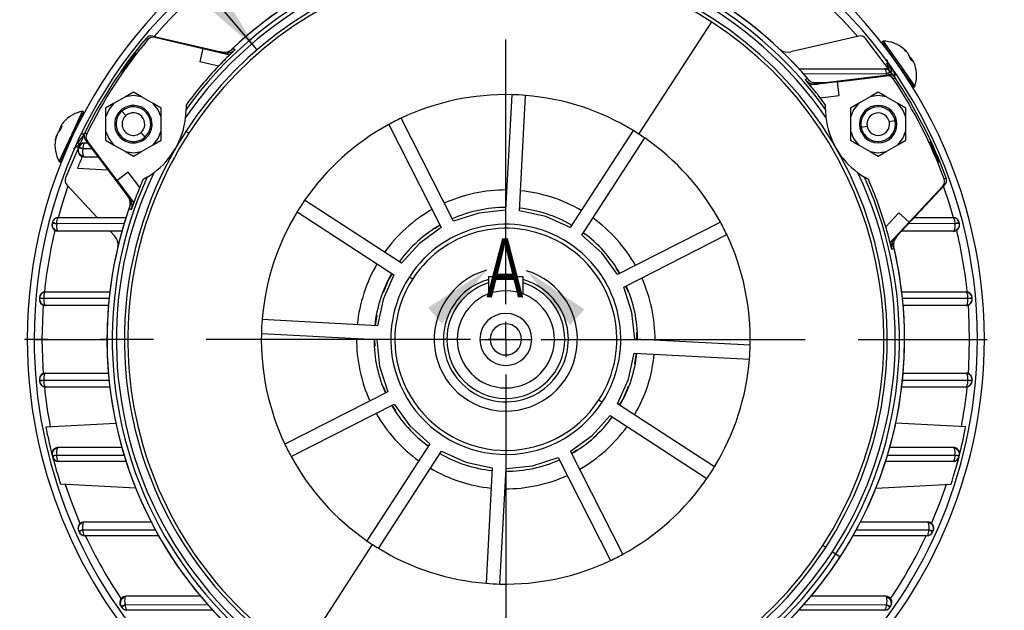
# Model space of a CAD drawing. Header units: inches. Extents: x 0 to 33, y 0 to 25.5.
# Tile 10 of 17: x 23.3 to 28.9, y 7.2 to 10.6. Entities that reach past the tile are written whole.
import ezdxf

# ---------------------------------------------------------------- set-up
doc = ezdxf.new("R2010")
doc.units = ezdxf.units.IN
doc.header["$LTSCALE"] = 3
doc.header["$MEASUREMENT"] = 0
doc.linetypes.add('CENTERX2', pattern=[0.8, 0.5, -0.1, 0.1, -0.1])
doc.layers.add('CENTER', color=40, linetype='CENTERX2')
doc.layers.add('DIMENSIONS', color=140, linetype='Continuous', lineweight=25)
doc.layers.add('TEXT', color=140, linetype='Continuous', lineweight=25)
doc.styles.add('SLDTEXTSTYLE0', font='TXT', dxfattribs={"width": 0.7})
doc.dimstyles.new('SLDDIMSTYLE1', dxfattribs={"dimtxt": 0.208333, "dimasz": 0.39, "dimexe": 0, "dimexo": 0.0625, "dimgap": 0.052083, "dimtad": 0, "dimtih": 1, "dimtoh": 1, "dimrnd": 1e-09, "dimzin": 12, "dimdsep": 46, "dimtxsty": 'SLDTEXTSTYLE0', "dimsah": 1, "dimcen": 0.09, "dimadec": 0, "dimazin": 3, "dimtfac": 1, "dimtofl": 0, "dimtmove": 0, "dimatfit": 3, "dimfxl": 0, "dimfrac": 2, "dimtolj": 1, "dimtzin": 12, "dimarcsym": 0})
doc.dimstyles.new('SLDDIMSTYLE4', dxfattribs={"dimtxt": 0.208333, "dimasz": 0.39, "dimexe": 0, "dimexo": 0.0625, "dimgap": 0.052083, "dimtad": 0, "dimtih": 1, "dimtoh": 1, "dimrnd": 1e-09, "dimzin": 12, "dimdsep": 46, "dimtxsty": 'SLDTEXTSTYLE0', "dimsah": 1, "dimcen": 0, "dimadec": 0, "dimazin": 3, "dimtfac": 1, "dimtofl": 0, "dimtmove": 0, "dimatfit": 3, "dimfxl": 0, "dimfrac": 2, "dimtolj": 1, "dimtzin": 12, "dimarcsym": 0})
doc.dimstyles.new('SLDDIMSTYLE5', dxfattribs={"dimtxt": 0.208333, "dimasz": 0.39, "dimexe": 0, "dimexo": 0.0625, "dimgap": 0.052083, "dimtad": 0, "dimtih": 1, "dimtoh": 1, "dimrnd": 1e-09, "dimzin": 4, "dimdsep": 46, "dimtxsty": 'SLDTEXTSTYLE0', "dimsah": 1, "dimcen": 0.09, "dimadec": 0, "dimazin": 1, "dimtfac": 1, "dimtofl": 0, "dimtmove": 0, "dimatfit": 3, "dimfxl": 0, "dimfrac": 2, "dimtolj": 1, "dimtzin": 12, "dimarcsym": 0})

# ---------------------------------------------------------------- blocks, each defined once
blk = doc.blocks.new('_D_12')
at = {"layer": 'DIMENSIONS'}
for p, q in [((23.0149, 11.0031), (22.9449, 11.0031)), ((22.9449, 11.0031), (22.9449, 10.6718)), ((23.8075, 11.0031), (23.8774, 11.0031)), ((23.8774, 11.0031), (23.8774, 10.6718)), ((24.1461, 11.0031), (23.9474, 11.0031)), ((24.6802, 10.3812), (24.1461, 11.0031)), ((22.9449, 10.6718), (23.0149, 10.6718)), ((23.8774, 10.6718), (23.8075, 10.6718))]:
    blk.add_line(p, q, dxfattribs=at)
blk.add_solid([(24.6802, 10.3812), (24.4716, 10.7162), (24.3806, 10.638)], dxfattribs=at)
at = {"layer": 'DIMENSIONS', "char_height": 0.20833, "attachment_point": 1, "style": 'SLDTEXTSTYLE0'}
for s, insert in [('%%c', (22.9442, 11.3183)), ('4.33', (23.2589, 11.3183)), ('110.0', (23.0149, 10.9403))]:
    blk.add_mtext(s, dxfattribs=dict(at, insert=insert))
blk = doc.blocks.new('_D_14')
at = {"layer": 'DIMENSIONS'}
for p, q in [((28.9739, 8.7385), (30.3636, 8.7385)), ((29.9886, 8.7385), (29.9886, 7.7193)), ((29.679, 7.3404), (29.609, 7.3404)), ((29.609, 7.3404), (29.609, 7.0091)), ((30.2982, 7.3404), (30.3682, 7.3404)), ((30.3682, 7.3404), (30.3682, 7.0091)), ((29.609, 7.0091), (29.679, 7.0091)), ((30.3682, 7.0091), (30.2982, 7.0091)), ((29.9886, 5.9432), (29.9886, 6.9625)), ((28.8, 5.9432), (30.3636, 5.9432))]:
    blk.add_line(p, q, dxfattribs=at)
for points in [[(29.9886, 8.7385), (29.9286, 8.3485), (30.0486, 8.3485)], [(29.9886, 5.9432), (30.0486, 6.3332), (29.9286, 6.3332)]]:
    blk.add_solid(points, dxfattribs=at)
at = {"layer": 'DIMENSIONS', "char_height": 0.20833, "attachment_point": 1, "style": 'SLDTEXTSTYLE0'}
for s, insert in [('2.80', (29.679, 7.6557)), ('71.0', (29.679, 7.2777))]:
    blk.add_mtext(s, dxfattribs=dict(at, insert=insert))
blk = doc.blocks.new('_D_16')
at = {"layer": 'DIMENSIONS'}
for p, q in [((27.0874, 12.8527), (27.4773, 12.8527)), ((27.6573, 12.8527), (30.3636, 12.8527)), ((29.9886, 12.8527), (29.9886, 11.174)), ((29.5923, 10.7952), (29.5223, 10.7952)), ((29.5223, 10.7952), (29.5223, 10.4639)), ((30.3848, 10.7952), (30.4548, 10.7952)), ((30.4548, 10.7952), (30.4548, 10.4639)), ((29.5223, 10.4639), (29.5923, 10.4639)), ((30.4548, 10.4639), (30.3848, 10.4639)), ((29.9886, 8.7385), (29.9886, 10.4172)), ((28.9739, 8.7385), (30.3636, 8.7385))]:
    blk.add_line(p, q, dxfattribs=at)
for points in [[(29.9886, 12.8527), (29.9286, 12.4627), (30.0486, 12.4627)], [(29.9886, 8.7385), (30.0486, 9.1285), (29.9286, 9.1285)]]:
    blk.add_solid(points, dxfattribs=at)
at = {"layer": 'DIMENSIONS', "char_height": 0.20833, "attachment_point": 1, "style": 'SLDTEXTSTYLE0'}
for s, insert in [('4.11', (29.679, 11.1104)), ('104.5', (29.5923, 10.7324))]:
    blk.add_mtext(s, dxfattribs=dict(at, insert=insert))
blk = doc.blocks.new('SW_CENTERMARKSYMBOL_1')
at = {"layer": 'CENTER', "color": 0}
for p, q in [((0, 0.2), (0, 2.7329)), ((0, 0), (0, 0.1)), ((-0.2, 0), (-2.7329, 0)), ((0, 0), (-0.1, 0)), ((0, 0), (0, -0.1)), ((0, 0), (0.1, 0)), ((0.2, 0), (2.7329, 0)), ((0, -0.2), (0, -2.7329))]:
    blk.add_line(p, q, dxfattribs=at)

msp = doc.modelspace()

# ---------------------------------------------------------------- linework, layer by layer
for p, q in [((26.8468, 9.9024), (27.2596, 10.5382)), ((24.0876, 10.458), (24.098, 10.4513)), ((24.0876, 10.458), (24.4724, 10.3692)), ((28.0942, 10.458), (27.7094, 10.3692)), ((24.0589, 10.4382), (24.0486, 10.4449)), ((24.098, 10.4513), (24.3711, 10.3883)), ((28.3024, 10.2191), (28.1333, 10.4449)), ((28.2323, 10.4302), (28.2259, 10.4257)), ((28.2259, 10.4257), (28.3432, 10.2581)), ((28.2323, 10.4302), (28.3496, 10.2626)), ((24.3711, 10.3883), (24.3534, 10.3115)), ((24.3711, 10.3883), (24.5245, 10.3528)), ((24.4832, 10.3624), (24.4724, 10.3692)), ((24.544, 10.3885), (24.5547, 10.3816)), ((28.3533, 10.3803), (28.3553, 10.3817)), ((28.3609, 10.3764), (28.3588, 10.375)), ((24.4595, 10.287), (24.3534, 10.3115)), ((28.2564, 10.3029), (28.2454, 10.2952)), ((28.3833, 10.3365), (28.3857, 10.3382)), ((28.3884, 10.3372), (28.3845, 10.3345)), ((28.392, 10.3236), (28.3876, 10.3297)), ((28.4007, 10.3208), (28.3964, 10.3179)), ((28.397, 10.3174), (28.4005, 10.3198)), ((28.3991, 10.316), (28.4006, 10.317)), ((27.7548, 10.2735), (28.2418, 10.2735)), ((28.2515, 10.2423), (27.7818, 10.2437)), ((27.871, 10.1911), (28.263, 10.2392)), ((27.9738, 10.1994), (28.252, 10.2336)), ((28.2436, 10.273), (28.2418, 10.2735)), ((28.2524, 10.2379), (28.2515, 10.2423)), ((28.252, 10.2336), (28.263, 10.2392)), ((28.2978, 10.2357), (28.3063, 10.2417)), ((28.326, 10.2825), (28.3263, 10.2822)), ((28.3432, 10.2581), (28.3496, 10.2626)), ((28.3432, 10.2581), (28.4065, 10.1677)), ((28.3496, 10.2626), (28.413, 10.1722)), ((27.7905, 10.212), (27.8019, 10.2177)), ((27.9738, 10.1994), (27.8175, 10.1803)), ((27.8374, 10.1948), (27.9013, 10.1948)), ((27.871, 10.1911), (27.8596, 10.1854)), ((27.9834, 10.1213), (27.9738, 10.1994)), ((28.3005, 10.2221), (28.2895, 10.2165)), ((28.4065, 10.1677), (28.413, 10.1722)), ((23.977, 10.1408), (23.9318, 10.1147)), ((24.0223, 10.1147), (23.977, 10.1408)), ((26.1242, 10.1259), (26.0899, 9.4708)), ((26.1685, 9.4667), (26.2029, 10.1218)), ((27.8753, 10.108), (27.9834, 10.1213)), ((28.2049, 10.1408), (28.1596, 10.1147)), ((28.2501, 10.1147), (28.2049, 10.1408)), ((23.8648, 10.076), (23.8195, 10.0499)), ((23.9318, 10.1147), (23.8648, 10.076)), ((24.0892, 10.076), (24.0223, 10.1147)), ((24.1345, 10.0499), (24.0892, 10.076)), ((24.2759, 10.0672), (24.2763, 10.0421)), ((27.9056, 10.0421), (27.906, 10.0672)), ((28.0926, 10.076), (28.0474, 10.0499)), ((28.1596, 10.1147), (28.0926, 10.076)), ((28.3171, 10.076), (28.2501, 10.1147)), ((28.3623, 10.0499), (28.3171, 10.076)), ((23.6417, 9.9326), (23.6883, 10.0326)), ((23.6488, 9.9292), (23.6955, 10.0293)), ((23.6955, 10.0293), (23.6883, 10.0326)), ((23.8195, 10.0499), (23.8195, 9.9976)), ((23.912, 10.0329), (23.9345, 10.0073)), ((23.9239, 10.051), (23.9278, 10.0442)), ((24.1345, 9.9976), (24.1345, 10.0499)), ((28.0474, 10.0499), (28.0474, 9.9976)), ((28.3623, 9.9976), (28.3623, 10.0499)), ((23.5708, 9.9487), (23.5691, 9.9495)), ((23.8195, 9.9976), (23.8195, 9.9203)), ((24.1345, 9.9203), (24.1345, 9.9976)), ((25.4261, 9.9567), (25.7239, 9.3722)), ((25.794, 9.4079), (25.4962, 9.9924)), ((28.0474, 9.9976), (28.0474, 9.9203)), ((28.1064, 9.959), (28.0986, 9.959)), ((28.3014, 9.9784), (28.2679, 9.9716)), ((28.3112, 9.959), (28.3033, 9.959)), ((28.3623, 9.9203), (28.3623, 9.9976)), ((23.5552, 9.7472), (23.6417, 9.9326)), ((23.5577, 9.9288), (23.562, 9.9268)), ((23.5608, 9.9248), (23.5582, 9.926)), ((23.5624, 9.7438), (23.6488, 9.9292)), ((23.5677, 9.9387), (23.5645, 9.9319)), ((23.5657, 9.9477), (23.5704, 9.9455)), ((23.5706, 9.9462), (23.5667, 9.948)), ((23.703, 9.9134), (23.592, 9.6541)), ((23.6362, 9.9021), (23.6364, 9.9026)), ((23.6488, 9.9292), (23.6417, 9.9326)), ((23.6908, 9.9011), (23.6815, 9.9055)), ((23.7013, 9.9103), (23.7117, 9.9035)), ((23.8195, 9.9203), (23.8195, 9.8681)), ((24.0195, 9.9107), (24.042, 9.8851)), ((24.1345, 9.8681), (24.1345, 9.9203)), ((24.2913, 9.9072), (24.2749, 9.9178)), ((26.8135, 9.9234), (26.4562, 9.3732)), ((26.8468, 9.9024), (26.8135, 9.9234)), ((28.0474, 9.9203), (28.0474, 9.8681)), ((28.1418, 9.9463), (28.1084, 9.9396)), ((28.3623, 9.8681), (28.3623, 9.9203)), ((23.5379, 9.8769), (23.5358, 9.8779)), ((23.5375, 9.8854), (23.5398, 9.8843)), ((23.7007, 9.8519), (23.6981, 9.8509)), ((23.7214, 9.8519), (23.7007, 9.8519)), ((23.9429, 9.5538), (23.7052, 9.8692)), ((23.7156, 9.8625), (23.7052, 9.8692)), ((23.8843, 9.6386), (23.7156, 9.8625)), ((23.8195, 9.8681), (23.8648, 9.8419)), ((23.8648, 9.8419), (23.9318, 9.8033)), ((24.0223, 9.8033), (24.0892, 9.8419)), ((24.0262, 9.8737), (24.0302, 9.8669)), ((24.0892, 9.8419), (24.1345, 9.8681)), ((26.5222, 9.3303), (26.8795, 9.8805)), ((28.0474, 9.8681), (28.0926, 9.8419)), ((28.0926, 9.8419), (28.1596, 9.8033)), ((28.2501, 9.8033), (28.3171, 9.8419)), ((28.3171, 9.8419), (28.3623, 9.8681)), ((23.6534, 9.8317), (23.6656, 9.826)), ((23.7435, 9.8185), (23.6902, 9.8184)), ((23.9318, 9.8033), (23.977, 9.7771)), ((23.977, 9.7771), (24.0223, 9.8033)), ((28.1596, 9.8033), (28.2049, 9.7771)), ((28.2049, 9.7771), (28.2501, 9.8033)), ((28.5124, 9.8332), (28.5135, 9.831)), ((23.5552, 9.7472), (23.5624, 9.7438)), ((23.6972, 9.7732), (23.7776, 9.7732)), ((23.6594, 9.7091), (23.8328, 9.7)), ((23.9472, 9.686), (23.8843, 9.6386)), ((24.0127, 9.5991), (23.9472, 9.686)), ((23.6001, 9.6137), (23.7712, 9.4302)), ((23.8843, 9.6386), (23.9791, 9.5129)), ((24.0547, 9.6582), (24.0328, 9.646)), ((28.1491, 9.646), (28.1272, 9.6582)), ((28.5817, 9.6137), (28.3124, 9.3248)), ((28.5817, 9.6137), (28.5707, 9.608)), ((28.5789, 9.6484), (28.5899, 9.6541)), ((28.5707, 9.608), (28.3796, 9.4031)), ((23.9429, 9.5538), (23.9535, 9.5468)), ((25.4991, 9.1698), (24.9489, 9.5271)), ((23.9651, 9.4736), (23.9544, 9.4806)), ((24.9061, 9.461), (25.4562, 9.1037)), ((28.322, 9.4568), (28.2477, 9.3771)), ((28.3796, 9.4031), (28.322, 9.4568)), ((23.9244, 9.395), (23.5416, 9.3944)), ((23.5524, 9.4302), (23.5488, 9.4287)), ((23.5524, 9.4302), (23.9354, 9.4302)), ((27.3091, 9.4034), (26.7246, 9.1056)), ((28.2722, 9.2879), (28.3796, 9.4031)), ((28.6403, 9.3944), (28.3777, 9.3948)), ((28.4107, 9.4302), (28.6295, 9.4302)), ((28.633, 9.4287), (28.6295, 9.4302)), ((28.6659, 9.3957), (28.6658, 9.3961)), ((23.9117, 9.3515), (23.5503, 9.3515)), ((23.8446, 9.3515), (23.8695, 9.3248)), ((25.7171, 9.3854), (25.6873, 9.3646)), ((26.5416, 9.3339), (26.5295, 9.3416)), ((28.6315, 9.3515), (28.3373, 9.3515)), ((26.7603, 9.0354), (27.3448, 9.3332)), ((28.3011, 9.3189), (28.3124, 9.3248)), ((28.2933, 9.2532), (28.282, 9.2474)), ((25.4956, 9.1892), (25.4878, 9.1771)), ((25.4454, 9.1108), (25.4244, 9.0781)), ((26.7378, 9.1123), (26.717, 9.1421)), ((25.4244, 9.0781), (25.395, 9.0029)), ((25.5436, 9.094), (25.5626, 9.0816)), ((25.9925, 9.0928), (25.9925, 8.9959)), ((26.1894, 9.0928), (25.9925, 9.0928)), ((26.1894, 8.9959), (26.1894, 9.0928)), ((23.4794, 9.0086), (23.4751, 9.0063)), ((23.4794, 9.0086), (23.8433, 9.0086)), ((26.7865, 9.0059), (26.7712, 9.0409)), ((28.3385, 9.0086), (28.7025, 9.0086)), ((28.7068, 9.0063), (28.7025, 9.0086)), ((23.4434, 8.9687), (23.4434, 8.9683)), ((23.4435, 8.9639), (23.4435, 8.9634)), ((23.8391, 8.9707), (23.4688, 8.9705)), ((28.7131, 8.9705), (28.3428, 8.9707)), ((28.7385, 8.9683), (28.7384, 8.9687)), ((23.8353, 8.9298), (23.4787, 8.9298)), ((28.7032, 8.9298), (28.3466, 8.9298)), ((25.3628, 8.8161), (24.7077, 8.8504)), ((25.3594, 8.8766), (25.3487, 8.8168)), ((26.8355, 8.7389), (26.8348, 8.7768)), ((23.4138, 8.7385), (23.458, 8.7385)), ((23.458, 8.7385), (23.8272, 8.7385)), ((24.7035, 8.7718), (25.3587, 8.7375)), ((25.3464, 8.7381), (25.3471, 8.7002)), ((25.9433, 8.7385), (26.0024, 8.7385)), ((26.0024, 8.7385), (26.0909, 8.7385)), ((26.0909, 8.7385), (26.1795, 8.7385)), ((26.1795, 8.7385), (26.2386, 8.7385)), ((27.4783, 8.7052), (26.8232, 8.7396)), ((28.3547, 8.7385), (28.7239, 8.7385)), ((28.7239, 8.7385), (28.7681, 8.7385)), ((26.8191, 8.6609), (27.4742, 8.6266)), ((26.8225, 8.6005), (26.8332, 8.6602)), ((23.4434, 8.5087), (23.4434, 8.5084)), ((23.4688, 8.5065), (23.8391, 8.5063)), ((23.4787, 8.5472), (23.8353, 8.5472)), ((28.3428, 8.5063), (28.7131, 8.5065)), ((28.3466, 8.5472), (28.7032, 8.5472)), ((28.7385, 8.5087), (28.7384, 8.5084)), ((23.4751, 8.4707), (23.4794, 8.4684)), ((23.8433, 8.4684), (23.4794, 8.4684)), ((25.4215, 8.4416), (24.837, 8.1438)), ((25.3954, 8.4711), (25.4107, 8.4361)), ((26.7574, 8.3989), (26.7869, 8.4741)), ((28.7025, 8.4684), (28.3385, 8.4684)), ((28.7025, 8.4684), (28.7068, 8.4707)), ((26.6192, 8.3954), (26.6383, 8.3831)), ((26.7365, 8.3662), (26.7574, 8.3989)), ((24.8728, 8.0736), (25.4573, 8.3715)), ((25.4441, 8.3647), (25.4648, 8.3349)), ((27.2758, 8.016), (26.7256, 8.3733)), ((26.6827, 8.3072), (27.2329, 7.9499)), ((26.6863, 8.2878), (26.6941, 8.2999)), ((23.4803, 8.2419), (23.8777, 8.2628)), ((28.7013, 8.242), (28.3042, 8.2628)), ((23.9117, 8.1255), (23.5503, 8.1255)), ((25.6597, 8.1467), (25.3024, 7.5965)), ((25.6402, 8.1431), (25.6523, 8.1354)), ((26.7558, 7.5203), (26.458, 8.1049)), ((26.4647, 8.0916), (26.4945, 8.1124)), ((28.6315, 8.1255), (28.2701, 8.1255)), ((23.5149, 8.0916), (23.5149, 8.0901)), ((23.516, 8.0813), (23.5161, 8.0809)), ((23.5416, 8.0826), (23.9244, 8.082)), ((23.5488, 8.0483), (23.5524, 8.0468)), ((25.3684, 7.5536), (25.7257, 8.1038)), ((26.3878, 8.0691), (26.6856, 7.4846)), ((28.2574, 8.082), (28.6403, 8.0826)), ((28.6295, 8.0468), (28.633, 8.0483)), ((23.9354, 8.0468), (23.5524, 8.0468)), ((26.0133, 8.0103), (25.979, 7.3552)), ((26.0576, 7.3511), (26.092, 8.0062)), ((28.6295, 8.0468), (28.2464, 8.0468)), ((23.99, 7.8954), (23.5634, 7.9177)), ((28.1918, 7.8954), (28.6193, 7.9178)), ((23.6902, 7.6586), (24.1018, 7.6577)), ((23.6972, 7.7039), (24.0774, 7.7039)), ((28.08, 7.6577), (28.4917, 7.6586)), ((28.1044, 7.7039), (28.4847, 7.7039)), ((23.6981, 7.6261), (23.7007, 7.6251)), ((24.1199, 7.6251), (23.7007, 7.6251)), ((28.4812, 7.6251), (28.062, 7.6251)), ((28.4812, 7.6251), (28.4838, 7.6261)), ((24.9222, 6.9389), (25.3351, 7.5746)), ((27.907, 7.5592), (27.8906, 7.5698)), ((27.945, 7.5345), (27.9648, 7.5216)), ((27.9648, 7.5216), (27.9895, 7.5056)), ((24.3578, 7.2822), (23.9346, 7.2822)), ((28.2473, 7.2822), (27.8241, 7.2822)), ((23.9304, 7.2347), (24.4, 7.2333)), ((27.7818, 7.2333), (28.2515, 7.2347)), ((23.9383, 7.204), (23.94, 7.2035)), ((24.4271, 7.2035), (23.94, 7.2035)), ((28.2418, 7.2035), (27.7548, 7.2035)), ((28.2418, 7.2035), (28.2436, 7.204))]:
    msp.add_line(p, q)
at = {"flags": 128}
for points in [[(28.2823, 10.345), (28.2842, 10.3417), (28.2845, 10.3409)], [(28.3467, 10.3882), (28.3463, 10.3889), (28.3473, 10.3883), (28.3494, 10.3867), (28.3525, 10.3841), (28.3553, 10.3817)], [(28.2552, 10.3233), (28.256, 10.3111), (28.2567, 10.2991)], [(28.4006, 10.317), (28.4, 10.3157), (28.3985, 10.3161), (28.3963, 10.318), (28.3936, 10.3212), (28.392, 10.3236)], [(28.4065, 10.3114), (28.4044, 10.3156), (28.4027, 10.3188), (28.4014, 10.3206), (28.4006, 10.3208), (28.4005, 10.3198)], [(23.8814, 10.2221), (23.8905, 10.2317), (23.8928, 10.2329)], [(23.9054, 10.2504), (23.9056, 10.2506), (23.9059, 10.2511)], [(28.276, 10.2511), (28.2763, 10.2506), (28.2764, 10.2504)], [(28.2764, 10.2504), (28.2808, 10.2418), (28.2822, 10.2365)], [(28.2991, 10.2154), (28.2983, 10.2277), (28.2976, 10.2398)], [(28.347, 10.2517), (28.3475, 10.2512), (28.3501, 10.2483)], [(24.0223, 10.1147), (23.977, 10.1211), (23.9318, 10.1147)], [(28.2501, 10.1147), (28.2049, 10.1211), (28.1596, 10.1147)], [(23.8648, 10.076), (23.8366, 10.0401), (23.8195, 9.9976)], [(24.1345, 9.9976), (24.1174, 10.0401), (24.0892, 10.076)], [(28.0926, 10.076), (28.0644, 10.0401), (28.0474, 9.9976)], [(28.3623, 9.9976), (28.3453, 10.0401), (28.3171, 10.076)], [(23.571, 9.9574), (23.5683, 9.9535), (23.5665, 9.9504), (23.5656, 9.9484), (23.5658, 9.9476), (23.5667, 9.948)], [(23.5691, 9.9495), (23.5705, 9.9496), (23.5709, 9.9481), (23.5704, 9.9452), (23.5689, 9.9414), (23.5677, 9.9387)], [(23.6524, 9.9357), (23.6526, 9.9364), (23.6539, 9.9401)], [(23.7005, 9.9075), (23.6976, 9.9056), (23.6875, 9.8989)], [(23.8195, 9.9203), (23.8366, 9.8779), (23.8648, 9.8419)], [(24.0892, 9.8419), (24.1174, 9.8779), (24.1345, 9.9203)], [(28.0474, 9.9203), (28.0644, 9.8779), (28.0926, 9.8419)], [(28.3171, 9.8419), (28.3453, 9.8779), (28.3623, 9.9203)], [(23.5344, 9.8672), (23.534, 9.8666), (23.534, 9.8677), (23.5343, 9.8703), (23.535, 9.8743), (23.5358, 9.8779)], [(23.604, 9.833), (23.6059, 9.8364), (23.6064, 9.837)], [(23.6364, 9.8204), (23.6465, 9.8272), (23.6566, 9.8338)], [(23.6648, 9.823), (23.6649, 9.8232), (23.6651, 9.8236)], [(23.9318, 9.8033), (23.977, 9.7968), (24.0223, 9.8033)], [(28.1596, 9.8033), (28.2049, 9.7968), (28.2501, 9.8033)], [(23.6972, 9.7732), (23.6941, 9.7745), (23.6915, 9.7784)], [(23.6056, 9.6078), (23.5728, 9.5075), (23.5498, 9.4275)], [(28.6322, 9.4273), (28.6091, 9.5075), (28.5762, 9.6078)], [(26.0899, 9.4708), (25.9387, 9.4548), (25.794, 9.4079)], [(26.4562, 9.3732), (26.3172, 9.435), (26.1685, 9.4667)], [(23.516, 9.3958), (23.5153, 9.3923), (23.5149, 9.3885)], [(23.5503, 9.3515), (23.5475, 9.3526), (23.5449, 9.3556)], [(25.7239, 9.3722), (25.6009, 9.2827), (25.4991, 9.1698)], [(28.637, 9.3556), (28.6344, 9.3526), (28.6315, 9.3515)], [(26.7246, 9.1056), (26.6351, 9.2285), (26.5222, 9.3303)], [(25.4562, 9.1037), (25.3945, 8.9648), (25.3628, 8.8161)], [(26.8232, 8.7396), (26.8072, 8.8908), (26.7603, 9.0354)], [(23.4651, 8.932), (23.4626, 8.8945), (23.458, 8.7385)], [(23.4737, 8.933), (23.4762, 8.9306), (23.4787, 8.9298)], [(28.7082, 8.933), (28.7057, 8.9306), (28.7032, 8.9298)], [(28.7239, 8.7385), (28.7193, 8.8945), (28.7168, 8.9315)], [(23.458, 8.7385), (23.4626, 8.5825), (23.4651, 8.5455)], [(25.3587, 8.7375), (25.3747, 8.5863), (25.4215, 8.4416)], [(28.7168, 8.545), (28.7193, 8.5825), (28.7239, 8.7385)], [(26.7256, 8.3733), (26.7874, 8.5122), (26.8191, 8.6609)], [(23.4787, 8.5472), (23.4762, 8.5464), (23.4737, 8.544)], [(28.7032, 8.5472), (28.7057, 8.5464), (28.7082, 8.544)], [(25.4573, 8.3715), (25.5467, 8.2485), (25.6597, 8.1467)], [(26.458, 8.1049), (26.5809, 8.1943), (26.6827, 8.3072)], [(23.5503, 8.1255), (23.5434, 8.1248), (23.5382, 8.1234)], [(23.5449, 8.1214), (23.5475, 8.1245), (23.5503, 8.1255)], [(28.6315, 8.1255), (28.6344, 8.1244), (28.637, 8.1214)], [(25.7257, 8.1038), (25.8646, 8.0421), (26.0133, 8.0103)], [(26.092, 8.0062), (26.2432, 8.0222), (26.3878, 8.0691)], [(28.6192, 7.9198), (28.619, 7.9192), (28.6238, 7.9343), (28.6331, 7.9641), (28.6458, 8.0071), (28.6603, 8.0599), (28.6638, 8.0733)], [(28.6658, 8.0812), (28.6666, 8.0847), (28.6669, 8.0886)], [(23.5897, 7.9163), (23.6228, 7.8217), (23.6736, 7.6949)], [(28.5082, 7.6949), (28.5591, 7.8217), (28.5922, 7.9163)], [(23.6915, 7.6986), (23.6941, 7.7025), (23.6972, 7.7039)], [(28.4847, 7.7039), (28.4877, 7.7025), (28.4904, 7.6986)], [(23.6648, 7.654), (23.6649, 7.6538), (23.6651, 7.6534)], [(28.517, 7.654), (28.517, 7.6538), (28.5168, 7.6534)], [(23.9291, 7.2758), (23.9315, 7.2805), (23.9346, 7.2822)], [(28.2473, 7.2822), (28.2504, 7.2804), (28.2528, 7.2758)], [(23.9059, 7.226), (23.9056, 7.2265), (23.9054, 7.2266)], [(28.276, 7.226), (28.2763, 7.2265), (28.2764, 7.2266)]]:
    msp.add_lwpolyline(points, dxfattribs=at)
for centre, radius, start, end in [((26.0909, 8.7385), 2.7165, 122.4275, 180), ((26.0909, 8.7385), 2.7165, 0, 57.5725), ((26.0909, 8.7385), 2.6772, 122.9644, 180), ((26.0909, 8.7385), 2.2343, 35.6927, 144.3073), ((26.0909, 8.7385), 2.2638, 40.5907, 134.3722), ((26.0909, 8.7385), 2.2638, 40.5948, 133.4546), ((26.0909, 8.7385), 2.6772, 0, 57.0356), ((26.0909, 8.7385), 2.6329, 123.5907, 139.2777), ((26.0909, 8.7385), 2.2107, 34.7059, 145.2941), ((26.0909, 8.7385), 2.1654, 327, 147), ((26.0909, 8.7385), 2.6329, 40.6438, 56.4093), ((26.0909, 8.7385), 2.1458, 57, 147), ((26.0909, 8.7385), 2.1458, 327, 57), ((24.0788, 10.4197), 0.0394, 77, 140.1212), ((24.0891, 10.4129), 0.0394, 77, 140.1212), ((28.1031, 10.4197), 0.0394, 39.8788, 103), ((26.0909, 8.7385), 2.6614, 140.1212, 153.8788), ((26.1013, 8.7318), 2.6614, 140.1212, 153.8788), ((28.2259, 10.2334), 0.1969, 51.2149, 88.1301), ((23.2738, 10.8152), 0.8477, 319.3408, 327.8788), ((26.0909, 8.7385), 2.2494, 134.1366, 136.4938), ((24.4902, 10.4459), 0.0788, 256.99, 313.1474), ((24.5009, 10.4391), 0.0788, 256.9934, 313.0653), ((26.0909, 8.7385), 2.2494, 133.0751, 134.1366), ((27.6916, 10.4391), 0.0721, 233.1472, 284.3263), ((28.3336, 10.3777), 0.0168, 30.9826, 39.0174), ((28.4213, 10.4441), 0.0933, 218.2676, 230.5708), ((28.2361, 10.2476), 0.1794, 45.9105, 48.365), ((28.3508, 10.3613), 0.0182, 21.1974, 56.1779), ((28.2428, 10.2379), 0.1794, 45.9105, 48.365), ((28.3413, 10.3363), 0.0404, 20.8511, 49.1489), ((28.3497, 10.3489), 0.0294, 357.7355, 3.3071), ((28.4172, 10.355), 0.0389, 190.6734, 220.4883), ((28.392, 10.3524), 0.0155, 222.8879, 245.931), ((26.0909, 8.7385), 2.2494, 136.4938, 143.7949), ((28.3172, 10.3024), 0.0604, 183.4, 206.1444), ((28.031, 10.1612), 0.2696, 20.5169, 29.1161), ((28.3768, 10.3102), 0.0294, 66.6929, 72.2645), ((28.362, 10.3067), 0.0404, 20.8511, 49.1489), ((28.3712, 10.3182), 0.0294, 357.7355, 3.3071), ((28.2426, 10.2382), 0.1794, 21.635, 24.0895), ((28.2925, 10.2563), 0.1264, 18.6536, 22.33), ((28.2259, 10.2334), 0.1969, 0, 18.7854), ((26.0909, 8.7385), 2.6575, 145.117, 145.308), ((23.94, 10.2381), 0.0354, 120.753, 145.1156), ((28.2418, 10.2381), 0.0354, 34.8844, 90), ((28.2087, 10.2477), 0.0432, 352.9058, 35.9619), ((28.2426, 10.2385), 0.0345, 35.0336, 88.3915), ((28.0901, 10.4583), 0.2697, 306.775, 312.1206), ((28.2961, 10.1556), 0.0976, 101.9299, 117.2271), ((28.2568, 10.1945), 0.0394, 33.8788, 97), ((28.2678, 10.2001), 0.0394, 33.8788, 97), ((26.0909, 8.7385), 2.6575, 34.692, 34.883), ((28.2545, 10.2365), 0.0259, 2.3694, 34.1692), ((28.2177, 10.2315), 0.08, 6.0398, 24.2721), ((28.2259, 10.2334), 0.1969, 341.8699, 0), ((26.0909, 8.7385), 2.2494, 39.8634, 40.9249), ((27.85, 10.2636), 0.0788, 220.9313, 277.01), ((27.8614, 10.2693), 0.0788, 220.8559, 277.0067), ((26.0909, 8.7385), 2.2494, 37.5062, 39.8634), ((26.0799, 8.7329), 2.6614, 20.1212, 33.8788), ((26.0909, 8.7385), 2.6614, 20.1212, 33.8788), ((26.0909, 8.7385), 1.3878, 88.6256, 115.3744), ((26.0909, 8.7385), 1.3878, 85.3744, 88.6256), ((26.0909, 8.7385), 1.3878, 58.6256, 85.3744), ((23.977, 9.959), 0.1063, 300, 120), ((26.0909, 8.7385), 2.2494, 36.2051, 37.5062), ((28.2049, 9.959), 0.1063, 0, 180), ((23.7288, 9.84), 0.1969, 101.8699, 138.7058), ((23.977, 9.959), 0.1063, 120, 300), ((23.977, 9.959), 0.0984, 131.3484, 311.3484), ((23.977, 9.959), 0.0984, 311.3484, 131.3484), ((23.977, 9.959), 0.0643, 131.3484, 311.3484), ((23.977, 9.959), 0.0643, 311.3484, 131.3484), ((23.8236, 10.0476), 0.4528, 353.6151, 359.3088), ((28.3583, 10.0476), 0.4528, 180.6912, 186.3849), ((28.2049, 9.959), 0.0984, 11.3484, 191.3484), ((28.2049, 9.959), 0.0643, 11.3484, 191.3484), ((23.5828, 9.9235), 0.0294, 117.7355, 123.3071), ((23.7163, 9.8521), 0.1794, 141.635, 144.0895), ((23.6743, 9.8874), 0.1246, 138.5506, 142.3424), ((23.8236, 10.0476), 0.4528, 330, 353.6151), ((26.0909, 8.7385), 1.3878, 118.6256, 145.3744), ((26.0909, 8.7385), 1.3878, 115.3744, 118.6256), ((28.3583, 10.0476), 0.4528, 186.3849, 210), ((28.2049, 9.959), 0.1063, 180, 0), ((28.2049, 9.959), 0.0984, 191.3484, 11.3484), ((28.2049, 9.959), 0.0643, 191.3484, 11.3484), ((23.5556, 9.8842), 0.0182, 141.1974, 176.1779), ((23.7165, 9.8524), 0.1794, 165.9105, 168.365), ((23.5821, 9.8885), 0.0404, 140.8511, 169.1489), ((23.5669, 9.8894), 0.0294, 117.7355, 123.3071), ((23.5279, 9.9449), 0.0389, 310.6734, 340.4883), ((23.5428, 9.9244), 0.0155, 342.8879, 5.931), ((23.5973, 9.9212), 0.0404, 140.8511, 169.1489), ((23.5869, 9.9322), 0.0294, 186.6929, 192.2645), ((21.9716, 11.1145), 2.11, 323.0679, 324.9661), ((23.7367, 9.8929), 0.0394, 153.8788, 217), ((23.7471, 9.8862), 0.0394, 153.8788, 217), ((26.0909, 8.7385), 2.1654, 147, 327), ((26.0909, 8.7385), 2.1458, 147, 237), ((26.0909, 8.7385), 1.3878, 55.3744, 57), ((23.7288, 9.84), 0.1969, 171.2647, 208.1301), ((23.55, 9.8612), 0.0168, 150.9826, 159.0174), ((23.4486, 9.9039), 0.0933, 338.2676, 350.5708), ((23.7115, 9.8417), 0.1794, 165.9105, 168.365), ((23.6234, 9.8846), 0.0604, 303.4, 326.1444), ((23.7007, 9.8165), 0.0354, 90, 155.7253), ((23.6996, 9.8166), 0.0343, 92.5491, 155.3816), ((23.7365, 9.8244), 0.0467, 145.464, 187.4435), ((26.0909, 8.7385), 1.3878, 28.6256, 55.3744), ((28.072, 9.604), 0.4966, 16.31, 30.9096), ((29.298, 10.1399), 0.8477, 199.3408, 207.8788), ((23.6972, 9.8086), 0.0354, 155.914, 180), ((23.6972, 9.8086), 0.0354, 180, 270), ((23.6976, 9.8123), 0.0344, 160.8034, 259.838), ((26.0909, 8.7385), 2.6575, 155.7277, 155.9015), ((23.655, 9.711), 0.113, 71.8255, 84.8718), ((23.7019, 9.8159), 0.0368, 151.8737, 155.6964), ((23.7904, 10.0182), 0.2236, 236.9161, 243.3753), ((23.763, 9.8007), 0.0749, 166.3364, 197.3474), ((23.8236, 10.0476), 0.4528, 306.3849, 330), ((28.3583, 10.0476), 0.4528, 210, 233.6151), ((26.0909, 8.7385), 2.6181, 156.684, 158.2401), ((26.0909, 8.7385), 2.2107, 154.7059, 265.2941), ((23.8236, 10.0476), 0.4528, 300.6912, 306.3849), ((26.0909, 8.7385), 2.2107, 327, 25.2941), ((28.3583, 10.0476), 0.4528, 233.6151, 239.3088), ((23.6289, 9.6405), 0.0394, 159.8788, 223), ((26.0909, 8.7385), 2.2343, 155.6927, 264.3073), ((26.0909, 8.7385), 2.2494, 156.2051, 157.5062), ((26.0909, 8.7385), 2.2343, 327, 24.3073), ((26.0909, 8.7385), 2.2494, 16.4938, 23.7949), ((28.5419, 9.6349), 0.0394, 317, 20.1212), ((28.553, 9.6405), 0.0394, 317, 20.1212), ((26.0909, 8.7385), 2.2494, 157.5062, 159.8634), ((26.0909, 8.7385), 0.8472, 89.6637, 114.3363), ((26.0909, 8.7385), 0.8472, 59.6637, 84.3363), ((26.0909, 8.7385), 2.2638, 159.6278, 180), ((23.88, 9.5064), 0.0788, 340.8559, 37.0067), ((23.8907, 9.4993), 0.0788, 340.9313, 37.01), ((26.0909, 8.7385), 2.2494, 159.8634, 160.9249), ((26.0909, 8.7385), 1.3878, 145.3744, 148.6256), ((26.0909, 8.7385), 2.2638, 160.5008, 253.2052), ((26.0909, 8.7385), 1.3878, 148.6256, 175.3744), ((26.0909, 8.7385), 0.8472, 119.6637, 144.3363), ((26.0909, 8.7385), 0.748, 90.017, 113.983), ((26.0909, 8.7385), 0.748, 60.017, 83.983), ((23.5503, 9.3869), 0.0354, 165.6824, 180), ((23.5496, 9.3895), 0.0342, 168.7956, 261.9653), ((26.0909, 8.7385), 2.6575, 165.5082, 165.6731), ((23.5204, 9.2672), 0.129, 80.5492, 91.8954), ((23.5524, 9.3948), 0.0354, 90, 165.5047), ((23.551, 9.3946), 0.0342, 93.6201, 164.8435), ((23.5988, 9.5778), 0.1921, 245.1322, 252.6663), ((23.6075, 9.3805), 0.0674, 168.0644, 201.6649), ((23.5919, 9.4016), 0.0508, 147.8396, 188.1407), ((26.0909, 8.7385), 0.6527, 327, 147), ((26.0909, 8.7385), 0.8472, 29.6637, 54.3363), ((26.0909, 8.7385), 1.3878, 25.3744, 28.6256), ((28.6295, 9.3948), 0.0354, 14.4953, 90), ((28.6315, 9.3869), 0.0354, 270, 14.3176), ((28.6319, 9.3865), 0.0349, 270.6654, 11.8151), ((28.59, 9.4016), 0.0508, 351.8542, 32.1654), ((28.6309, 9.3946), 0.0342, 15.1565, 86.3799), ((28.6322, 9.3895), 0.0342, 278.0347, 11.2044), ((28.5744, 9.3805), 0.0674, 338.3351, 11.9356), ((28.5831, 9.5778), 0.1921, 287.3337, 294.8678), ((28.6615, 9.2672), 0.129, 88.1046, 99.4508), ((26.0909, 8.7385), 2.6575, 14.3269, 14.4918), ((26.0909, 8.7385), 2.6329, 166.3347, 174.1279), ((23.5503, 9.3869), 0.0354, 180, 270), ((26.0909, 8.7385), 0.748, 120.017, 143.983), ((26.0909, 8.7385), 0.6299, 327, 147), ((26.0909, 8.7385), 0.748, 30.017, 53.983), ((26.0909, 8.7385), 2.2494, 14.1366, 16.4938), ((26.0909, 8.7385), 2.6329, 5.8779, 13.5821), ((23.8165, 9.2737), 0.0736, 352.2976, 44.0074), ((26.0909, 8.7385), 1.3878, 358.6256, 25.3744), ((26.0909, 8.7385), 2.2494, 13.0751, 14.1366), ((28.3587, 9.2652), 0.0788, 136.9934, 193.0653), ((26.0909, 8.7385), 2.2638, 0, 14.3722), ((28.37, 9.2711), 0.0788, 136.99, 193.1474), ((26.0909, 8.7385), 2.2638, 327, 13.2077), ((26.0909, 8.7385), 0.8472, 149.6637, 174.3363), ((26.0909, 8.7385), 0.748, 150.017, 173.983), ((26.0909, 8.7385), 0.6527, 147, 327), ((26.0909, 8.7385), 0.6299, 147, 327), ((26.0909, 8.7385), 0.3346, 107.1046, 180), ((26.078, 8.7522), 0.3361, 104.7437, 147.7628), ((26.0946, 8.7387), 0.3514, 326.6434, 74.3542), ((26.0909, 8.7385), 0.3346, 0, 72.8954), ((26.0909, 8.7385), 0.8472, 359.6637, 24.3363), ((23.4794, 8.9732), 0.0354, 90, 174.8658), ((23.478, 8.9724), 0.0341, 94.8308, 173.7166), ((23.5236, 8.9793), 0.0555, 150.8016, 189.1112), ((26.0909, 8.7385), 0.2756, 0, 180), ((26.0909, 8.7385), 0.748, 0.017, 23.983), ((28.7025, 8.9732), 0.0354, 5.1342, 90), ((28.6583, 8.9793), 0.0555, 350.8831, 29.2042), ((28.7039, 8.9724), 0.0341, 6.2834, 85.1692), ((23.4787, 8.9653), 0.0354, 175.0385, 180), ((23.4787, 8.9653), 0.0354, 183.0303, 270), ((26.0909, 8.7385), 2.6575, 174.8707, 175.0316), ((23.4665, 8.8239), 0.1466, 89.1258, 99.0612), ((23.4775, 8.9669), 0.0341, 177.0058, 263.6401), ((23.4937, 9.1367), 0.1681, 252.8491, 261.4821), ((23.529, 8.9594), 0.0613, 169.5536, 205.4665), ((28.7032, 8.9653), 0.0354, 270, 4.9615), ((28.6528, 8.9594), 0.0613, 334.5335, 10.4464), ((28.7044, 8.9669), 0.0341, 276.3599, 2.9942), ((28.6881, 9.137), 0.1684, 278.5264, 287.1424), ((28.7153, 8.8239), 0.1466, 80.9388, 90.8742), ((26.0909, 8.7385), 2.6575, 4.9684, 5.1293), ((26.0909, 8.7385), 0.3543, 147, 327), ((26.0909, 8.7385), 1.3878, 175.3744, 178.6256), ((26.0909, 8.7385), 0.1476, 0, 180), ((26.0909, 8.7385), 0.0886, 0, 180), ((26.0909, 8.7385), 2.7165, 180, 224.3004), ((26.0909, 8.7385), 2.6772, 180, 224.386), ((26.0909, 8.7385), 2.2638, 180, 253.2425), ((26.0909, 8.7385), 1.3878, 178.6256, 205.3744), ((26.0909, 8.7385), 0.8472, 179.6637, 204.3363), ((26.0909, 8.7385), 0.748, 180.017, 203.983), ((26.0909, 8.7385), 0.3346, 180, 0), ((26.0909, 8.7385), 0.2756, 180, 0), ((26.0909, 8.7385), 0.1476, 180, 0), ((26.0909, 8.7385), 0.0886, 180, 0), ((26.0909, 8.7385), 2.2638, 279.6278, 0), ((26.0909, 8.7385), 2.6772, 315.614, 0), ((26.0909, 8.7385), 2.7165, 315.6996, 0), ((26.0909, 8.7385), 1.3878, 355.3744, 358.6256), ((26.0909, 8.7385), 0.748, 330.017, 353.983), ((26.0909, 8.7385), 0.8472, 329.6637, 354.3363), ((26.0909, 8.7385), 1.3878, 328.6256, 355.3744), ((23.4787, 8.5117), 0.0354, 90, 180), ((23.4787, 8.5117), 0.0354, 180, 184.9615), ((23.4775, 8.5101), 0.0341, 96.3599, 182.9942), ((26.0909, 8.7385), 2.6575, 184.9684, 185.1293), ((23.4665, 8.6531), 0.1466, 260.9388, 270.8742), ((23.4937, 8.34), 0.1684, 98.5265, 107.1424), ((23.478, 8.5047), 0.0341, 186.2834, 265.1692), ((23.4794, 8.5039), 0.0354, 185.1342, 270), ((23.529, 8.5177), 0.0613, 154.5335, 190.4464), ((23.5235, 8.4978), 0.0555, 170.8831, 209.2042), ((28.7025, 8.5039), 0.0354, 270, 354.8658), ((28.7032, 8.5117), 0.0354, 355.0385, 90), ((28.6583, 8.4978), 0.0555, 330.8016, 9.1112), ((28.7039, 8.5047), 0.0341, 274.8308, 353.7166), ((28.6528, 8.5177), 0.0613, 349.5536, 25.4665), ((28.7044, 8.5101), 0.0341, 357.0058, 83.6401), ((28.7153, 8.6531), 0.1466, 269.1258, 279.0612), ((28.6882, 8.3403), 0.1681, 72.8491, 81.4821), ((28.7094, 8.5119), 0.0292, 353.6144, 22.2119), ((26.0909, 8.7385), 2.6575, 354.8707, 355.0316), ((26.0909, 8.7385), 2.6329, 185.8779, 190.8424), ((26.0909, 8.7385), 2.6329, 349.1576, 354.1276), ((26.0909, 8.7385), 0.748, 210.017, 233.983), ((26.0909, 8.7385), 0.8472, 209.6637, 234.3363), ((26.0909, 8.7385), 0.748, 300.017, 323.983), ((26.0909, 8.7385), 2.6575, 190.7696, 194.3026), ((26.0909, 8.7385), 0.8472, 299.6637, 324.3363), ((26.0935, 8.7379), 2.6548, 345.6957, 349.1837), ((23.5505, 8.0899), 0.0355, 91.3803, 194.2313), ((23.5496, 8.0875), 0.0342, 98.0347, 191.2044), ((23.6075, 8.0965), 0.0674, 158.3351, 191.9356), ((26.0909, 8.7385), 1.3878, 205.3744, 208.6256), ((28.6315, 8.0901), 0.0354, 345.6824, 90), ((28.5744, 8.0965), 0.0674, 348.0644, 21.6649), ((28.6322, 8.0875), 0.0342, 348.7956, 81.9653), ((23.5204, 8.2098), 0.129, 268.1046, 279.4508), ((26.0909, 8.7385), 2.6575, 194.3269, 194.4918), ((23.5988, 7.8992), 0.1921, 107.3337, 114.8678), ((23.551, 8.0824), 0.0342, 195.1565, 266.3799), ((23.5524, 8.0822), 0.0354, 194.4953, 270), ((26.0909, 8.7385), 2.6575, 194.4953, 197.9908), ((23.5919, 8.0754), 0.0508, 171.8542, 212.1654), ((26.0909, 8.7385), 1.3878, 208.6256, 235.3744), ((26.0909, 8.7385), 0.748, 240.017, 263.983), ((26.0909, 8.7385), 0.748, 270.017, 293.983), ((28.6295, 8.0822), 0.0354, 270, 345.5047), ((28.59, 8.0754), 0.0508, 327.8396, 8.1407), ((28.6309, 8.0824), 0.0342, 273.6201, 344.8435), ((28.6615, 8.2098), 0.129, 260.5492, 271.8954), ((28.5831, 7.8992), 0.1921, 65.1322, 72.6663), ((26.0909, 8.7385), 2.6575, 345.5082, 345.6731), ((26.0909, 8.7385), 0.8472, 239.6637, 264.3363), ((26.0909, 8.7385), 1.3878, 325.3744, 328.6256), ((26.0909, 8.7385), 0.8472, 269.6637, 294.3363), ((26.0909, 8.7385), 1.3878, 298.6256, 325.3744), ((23.6972, 7.6684), 0.0354, 90, 180), ((23.6972, 7.6684), 0.0354, 180, 204.086), ((23.6976, 7.6648), 0.0344, 100.162, 199.1966), ((23.655, 7.766), 0.113, 275.1282, 288.1745), ((23.7949, 7.4509), 0.2327, 116.7511, 122.9575), ((23.763, 7.6763), 0.0749, 162.6523, 193.6639), ((23.7365, 7.6526), 0.0467, 172.5521, 214.5405), ((28.4453, 7.6526), 0.0467, 325.464, 7.4435), ((28.4847, 7.6684), 0.0354, 335.914, 90), ((28.4189, 7.6763), 0.0749, 346.3364, 17.3474), ((28.4843, 7.6648), 0.0344, 340.8034, 79.838), ((28.5269, 7.766), 0.113, 251.8255, 264.8718), ((28.3915, 7.4588), 0.2236, 56.9161, 63.3753), ((26.0909, 8.7385), 2.6575, 204.0985, 204.2723), ((23.6996, 7.6604), 0.0343, 204.6184, 267.4509), ((23.7007, 7.6606), 0.0354, 204.2747, 270), ((26.0909, 8.7385), 2.6329, 205.0501, 213.9396), ((26.0909, 8.7385), 2.6329, 326.0604, 334.9684), ((28.4812, 7.6606), 0.0354, 270, 335.7253), ((28.4823, 7.6604), 0.0343, 272.5491, 335.3816), ((28.4799, 7.6612), 0.0368, 331.8737, 335.6964), ((28.4934, 7.6548), 0.0219, 333.2201, 336.2923), ((26.0909, 8.7385), 2.6575, 335.7277, 335.9015), ((26.0909, 8.7385), 2.1458, 237, 327), ((26.0909, 8.7385), 1.3878, 235.3744, 237), ((26.0909, 8.7385), 1.3878, 237, 238.6256), ((26.0909, 8.7385), 1.3878, 238.6256, 265.3744), ((26.0909, 8.7385), 2.2107, 274.7059, 327), ((26.0909, 8.7385), 2.2343, 275.6927, 327), ((26.0909, 8.7385), 2.2638, 280.5907, 327), ((26.0909, 8.7385), 1.3878, 295.3744, 298.6256), ((26.0909, 8.7385), 1.3878, 268.6256, 295.3744), ((26.0909, 8.7385), 1.3878, 265.3744, 268.6256), ((23.9346, 7.2468), 0.0354, 90, 180), ((23.9371, 7.2417), 0.0349, 103.1705, 206.8565), ((24.0118, 7.2577), 0.0847, 167.7081, 195.819), ((28.2473, 7.2468), 0.0354, 325.3251, 90), ((28.1701, 7.2577), 0.0847, 344.181, 12.2919), ((28.2448, 7.2417), 0.0349, 333.1435, 76.8295), ((23.9346, 7.2468), 0.0354, 180, 214.6749), ((23.8857, 7.3214), 0.0976, 281.9299, 297.2271), ((26.0909, 8.7385), 2.6575, 214.692, 214.883), ((24.0939, 7.0161), 0.273, 126.8078, 132.0879), ((23.9392, 7.2385), 0.0345, 215.0336, 268.3915), ((23.94, 7.2389), 0.0354, 214.8844, 270), ((23.9732, 7.2293), 0.0432, 172.9058, 215.9619), ((28.2418, 7.2389), 0.0354, 270, 325.1156), ((28.2087, 7.2293), 0.0432, 324.0421, 7.0902), ((28.2426, 7.2385), 0.0345, 271.6085, 324.9664), ((28.2961, 7.3214), 0.0976, 242.7729, 258.0701), ((28.0904, 7.0191), 0.2691, 47.8737, 53.2307), ((26.0909, 8.7385), 2.6575, 325.117, 325.308)]:
    msp.add_arc(centre, radius, start, end)
at = {"layer": 'TEXT'}
msp.add_arc((26.0909, 8.7385), 0.4065, 105.5884, 73.1432, dxfattribs=at)
for points in [[(25.9817, 9.1301), (25.6488, 8.9183), (25.7278, 8.828)], [(26.2088, 9.1276), (26.4559, 8.8199), (26.537, 8.9084)]]:
    msp.add_solid(points, dxfattribs=at)

# ---------------------------------------------------------------- block references
at = {"layer": 'CENTER'}
msp.add_blockref('SW_CENTERMARKSYMBOL_1', (26.0909, 8.7385), dxfattribs=at)

# ---------------------------------------------------------------- texts
at = {"layer": 'TEXT', "insert": (25.9817, 9.311), "char_height": 0.3333, "attachment_point": 1, "style": 'SLDTEXTSTYLE0'}
msp.add_mtext('A', dxfattribs=at)

# ---------------------------------------------------------------- dimensions: what is measured, and where the dimension line sits
at = {"layer": 'DIMENSIONS'}
for base, p1, p2, dimstyle, picture, middle in [((29.9886, 12.8527), (28.8239, 8.7385), (26.9374, 12.8527), 'SLDDIMSTYLE1', '_D_16', (29.9886, 10.7956)), ((29.9886, 8.7385), (28.65, 5.9432), (28.8239, 8.7385), 'SLDDIMSTYLE5', '_D_14', (29.9886, 7.3409))]:
    dim = msp.add_linear_dim(base=base, p1=p1, p2=p2, angle=90, dimstyle=dimstyle, dxfattribs=at)
    dim.commit()
    dim.dimension.update_dxf_attribs({"geometry": picture, "text_midpoint": middle, "dimtype": 160})
dim = msp.add_diameter_dim_2p(p1=(27.5017, 7.0958), p2=(24.6802, 10.3812), dimstyle='SLDDIMSTYLE4', dxfattribs=at)
dim.commit()
dim.dimension.update_dxf_attribs({"geometry": '_D_12', "text_midpoint": (23.4112, 11.0031), "dimtype": 163})

doc.saveas('drawing.dxf')
